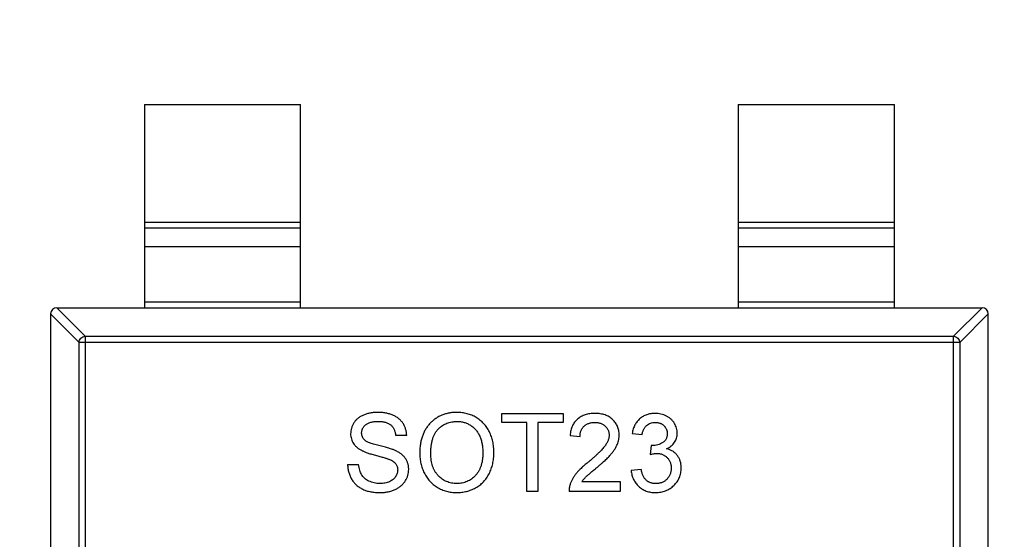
# Model space of a CAD drawing. Header units: millimetres. Extents: x 525 to 788, y 277 to 384.
# Tile 27 of 130: x 719.32 to 722.47, y 322.34 to 324. Entities that reach past the tile are written whole.
import ezdxf

# ---------------------------------------------------------------- set-up
doc = ezdxf.new("R2010")
doc.units = ezdxf.units.MM
doc.header["$LTSCALE"] = 5
doc.header["$PDMODE"] = 3
doc.header["$PDSIZE"] = 0.3125
doc.layers.get('0').update_dxf_attribs({"linetype": 'CONTINUOUS'})
doc.layers.get('Defpoints').update_dxf_attribs({"linetype": 'CONTINUOUS'})
doc.layers.add('dim', color=6, linetype='CONTINUOUS', lineweight=9)
doc.styles.add('Verdana', font='verdana.ttf', dxfattribs={"height": 3})
doc.dimstyles.new('aaaaaaaa 3.0', dxfattribs={"dimtxt": 3, "dimasz": 2.5, "dimexe": 1.25, "dimexo": 0.625, "dimtad": 1, "dimzin": 9, "dimdsep": 46, "dimtxsty": 'Verdana', "dimcen": 0, "dimazin": 0, "dimtfac": 1, "dimtofl": 0, "dimtmove": 0, "dimatfit": 3, "dimfxl": 1, "dimlwd": 25, "dimlwe": 25, "dimarcsym": 0})

# ---------------------------------------------------------------- blocks, each defined once
blk = doc.blocks.new('*D55')
at = {"layer": 'Defpoints', "color": 0}
for p in [(767.5081, 331.9082), (697.2861, 316.9379)]:
    blk.add_point(p, dxfattribs=at)
at = {"layer": 'dim', "color": 0, "lineweight": 25}
blk.add_line((785.4949, 335.7427), (769.9532, 332.4294), dxfattribs=at)
at = {"layer": 'dim', "color": 0}
blk.add_solid([(769.8663, 332.8369), (770.04, 332.0219), (767.5081, 331.9082)], dxfattribs=at)
at = {"layer": 'dim', "color": 0, "insert": (778.4472, 336.689), "char_height": 3, "attachment_point": 5, "rotation": 12.0345, "style": 'Verdana'}
blk.add_mtext('∅71.8', dxfattribs=at)

msp = doc.modelspace()

# ---------------------------------------------------------------- linework, layer by layer
at = {"linetype": 'Continuous'}
for p, q in [((719.7162, 323.7268), (719.7162, 323.0768)), ((719.7162, 323.7268), (720.2162, 323.7268)), ((720.2162, 323.0768), (720.2162, 323.7268)), ((721.6162, 323.7268), (721.6162, 323.0768)), ((721.6162, 323.7268), (722.1162, 323.7268)), ((722.1162, 323.0768), (722.1162, 323.7268)), ((719.7162, 323.3507), (720.2162, 323.3507)), ((721.6162, 323.3507), (722.1162, 323.3507)), ((720.2162, 323.3309), (719.7162, 323.3309)), ((722.1162, 323.3309), (721.6162, 323.3309)), ((719.7162, 323.2729), (720.2162, 323.2729)), ((721.6162, 323.2729), (722.1162, 323.2729)), ((720.2162, 323.0946), (719.7162, 323.0946)), ((722.1162, 323.0946), (721.6162, 323.0946)), ((719.5273, 322.9854), (719.436, 323.0768)), ((719.436, 323.0768), (722.3963, 323.0768)), ((722.3963, 323.0768), (722.305, 322.9854)), ((719.4162, 323.057), (719.4162, 321.3967)), ((719.4162, 323.057), (719.5076, 322.9657)), ((722.3247, 322.9657), (722.4162, 323.057)), ((722.4162, 321.3967), (722.4162, 323.057)), ((719.5076, 321.488), (719.5076, 322.9657)), ((722.3247, 322.9657), (719.5076, 322.9657)), ((719.5273, 322.9854), (719.5273, 321.4683)), ((719.5273, 322.9854), (722.305, 322.9854)), ((722.305, 321.4683), (722.305, 322.9854)), ((722.3247, 322.9657), (722.3247, 321.488)), ((720.8601, 322.7098), (720.8601, 322.7387)), ((720.8601, 322.7387), (721.0556, 322.7387)), ((721.0556, 322.7387), (721.0556, 322.7098)), ((720.9402, 322.7098), (720.8601, 322.7098)), ((720.9402, 322.4887), (720.9402, 322.7098)), ((720.9755, 322.7098), (720.9755, 322.4887)), ((721.0556, 322.7098), (720.9755, 322.7098)), ((720.5556, 322.6682), (720.5204, 322.6682)), ((721.078, 322.6682), (721.1101, 322.665)), ((721.2768, 322.6746), (721.3088, 322.6714)), ((721.3375, 322.6361), (721.3342, 322.6073)), ((721.3421, 322.6358), (721.3375, 322.6361)), ((720.3665, 322.5752), (720.4018, 322.5752)), ((721.3056, 322.5592), (721.2736, 322.556)), ((721.116, 322.5207), (721.2383, 322.5207)), ((721.2383, 322.5207), (721.2383, 322.4887)), ((720.9755, 322.4887), (720.9402, 322.4887)), ((721.2383, 322.4887), (721.0748, 322.4887))]:
    msp.add_line(p, q, dxfattribs=at)
for centre, radius, start, end in [((732.3971, 324.423), 35.9, 323.58286, 216.35846), ((719.4362, 323.0568), 0.02, 90.4336, 179.5664), ((722.3962, 323.0568), 0.02, 0.4336, 89.5664)]:
    msp.add_arc(centre, radius, start, end, dxfattribs=at)
for points, knots in [([(719.5076, 322.9657), (719.5077, 322.9683), (719.5088, 322.9734), (719.5132, 322.9798), (719.5197, 322.9842), (719.5247, 322.9854), (719.5273, 322.9854)], [0, 0, 0, 0, 0.249032, 0.5, 0.750968, 1, 1, 1, 1]), ([(722.305, 322.9854), (722.3076, 322.9854), (722.3127, 322.9842), (722.3191, 322.9798), (722.3235, 322.9734), (722.3247, 322.9683), (722.3247, 322.9657)], [0, 0, 0, 0, 0.249032, 0.5, 0.750968, 1, 1, 1, 1]), ([(720.4629, 322.7419), (720.4588, 322.7418), (720.4509, 322.7416), (720.4392, 322.74), (720.4281, 322.7373), (720.4193, 322.7343), (720.4128, 322.7312), (720.4081, 322.7288), (720.4038, 322.726), (720.3997, 322.7231), (720.396, 322.7198), (720.3925, 322.7163), (720.3895, 322.7126), (720.3857, 322.7073), (720.3819, 322.7004), (720.3786, 322.6917), (720.3765, 322.6827), (720.3762, 322.6765), (720.3761, 322.6734)], [0, 0, 0, 0, 0.098366, 0.192616, 0.284519, 0.374176, 0.417784, 0.460292, 0.501573, 0.54177, 0.581904, 0.621079, 0.66043, 0.699588, 0.776336, 0.850835, 0.925005, 1, 1, 1, 1]), ([(720.4114, 322.6757), (720.4114, 322.677), (720.4115, 322.6795), (720.4121, 322.6831), (720.4131, 322.6867), (720.4145, 322.6901), (720.4162, 322.6933), (720.4185, 322.6964), (720.421, 322.6993), (720.424, 322.7022), (720.4274, 322.7047), (720.4313, 322.707), (720.4357, 322.7088), (720.4405, 322.7104), (720.4458, 322.7116), (720.4516, 322.7124), (720.4578, 322.713), (720.4621, 322.713), (720.4643, 322.713)], [0, 0, 0, 0, 0.052351, 0.102561, 0.152455, 0.203041, 0.253218, 0.304956, 0.358601, 0.414557, 0.473027, 0.534375, 0.599408, 0.668802, 0.742892, 0.822857, 0.908489, 1, 1, 1, 1]), ([(720.5556, 322.6682), (720.5554, 322.6717), (720.5549, 322.6787), (720.5524, 322.6887), (720.5487, 322.6983), (720.5445, 322.7057), (720.5406, 322.7112), (720.5373, 322.7151), (720.5337, 322.7188), (720.5298, 322.7222), (720.5256, 322.7253), (720.5212, 322.7282), (720.5163, 322.7307), (720.5095, 322.7339), (720.5003, 322.7371), (720.4886, 322.7399), (720.476, 322.7416), (720.4674, 322.7418), (720.4629, 322.7419)], [0, 0, 0, 0, 0.080026, 0.15765, 0.233763, 0.310487, 0.348919, 0.387481, 0.425913, 0.464434, 0.504061, 0.543948, 0.584974, 0.627017, 0.713917, 0.804356, 0.899525, 1, 1, 1, 1]), ([(720.4643, 322.713), (720.4665, 322.713), (720.4706, 322.7129), (720.4767, 322.7124), (720.4823, 322.7115), (720.4875, 322.7103), (720.4924, 322.7087), (720.4968, 322.7067), (720.5008, 322.7044), (720.5045, 322.7018), (720.5077, 322.6987), (720.5106, 322.6954), (720.5131, 322.6917), (720.5153, 322.6876), (720.5171, 322.6832), (720.5186, 322.6785), (720.5197, 322.6735), (720.5201, 322.67), (720.5204, 322.6682)], [0, 0, 0, 0, 0.079596, 0.15506, 0.225566, 0.292048, 0.354943, 0.41477, 0.472127, 0.527696, 0.582222, 0.637301, 0.692296, 0.748747, 0.807268, 0.868597, 0.932845, 1, 1, 1, 1]), ([(720.716, 322.7419), (720.7117, 322.7418), (720.7034, 322.7416), (720.6911, 322.7399), (720.6794, 322.7372), (720.6684, 322.7334), (720.6579, 322.7284), (720.6481, 322.7224), (720.6389, 322.7152), (720.6302, 322.7071), (720.6225, 322.6979), (720.6157, 322.6879), (720.61, 322.677), (720.6054, 322.6653), (720.6017, 322.6527), (720.5991, 322.6394), (720.5975, 322.6251), (720.5974, 322.6154), (720.5973, 322.6104)], [0, 0, 0, 0, 0.064217, 0.125675, 0.185372, 0.243705, 0.301102, 0.358698, 0.416748, 0.476136, 0.536238, 0.596504, 0.657597, 0.72047, 0.7855, 0.853425, 0.924774, 1, 1, 1, 1]), ([(720.6325, 322.61), (720.6326, 322.6144), (720.6327, 322.6231), (720.6339, 322.6355), (720.6358, 322.6469), (720.6384, 322.6574), (720.642, 322.6669), (720.6462, 322.6754), (720.6512, 322.6829), (720.6571, 322.6893), (720.6634, 322.6949), (720.6701, 322.6997), (720.677, 322.7039), (720.6843, 322.7073), (720.6918, 322.7098), (720.6997, 322.7116), (720.7079, 322.7129), (720.7134, 322.713), (720.7162, 322.713)], [0, 0, 0, 0, 0.089205, 0.171739, 0.248642, 0.320139, 0.386883, 0.449375, 0.509078, 0.566551, 0.622419, 0.676991, 0.730399, 0.783241, 0.835952, 0.889618, 0.944057, 1, 1, 1, 1]), ([(720.8345, 322.6133), (720.8344, 322.6163), (720.8343, 322.6224), (720.8337, 322.6313), (720.8325, 322.64), (720.831, 322.6484), (720.8289, 322.6566), (720.8264, 322.6646), (720.8235, 322.6723), (720.8201, 322.6797), (720.8163, 322.6869), (720.812, 322.6936), (720.8073, 322.6999), (720.8023, 322.7059), (720.7968, 322.7114), (720.7909, 322.7165), (720.7846, 322.7213), (720.778, 322.7255), (720.771, 322.7294), (720.7638, 322.7328), (720.7563, 322.7355), (720.7487, 322.7379), (720.7408, 322.7397), (720.7327, 322.741), (720.7244, 322.7417), (720.7188, 322.7418), (720.716, 322.7419)], [0, 0, 0, 0, 0.046666, 0.092161, 0.136649, 0.180448, 0.223293, 0.265781, 0.307491, 0.349241, 0.390297, 0.430963, 0.470884, 0.510312, 0.549967, 0.589534, 0.629402, 0.66999, 0.710719, 0.750975, 0.79155, 0.832033, 0.873092, 0.914413, 0.956901, 1, 1, 1, 1]), ([(720.7162, 322.713), (720.7182, 322.713), (720.7221, 322.7129), (720.728, 322.7124), (720.7336, 322.7113), (720.7392, 322.71), (720.7445, 322.7083), (720.7497, 322.7061), (720.7548, 322.7036), (720.7597, 322.7007), (720.7644, 322.6975), (720.7688, 322.6939), (720.773, 322.69), (720.7768, 322.6859), (720.7803, 322.6813), (720.7836, 322.6765), (720.7866, 322.6714), (720.7892, 322.666), (720.7916, 322.6602), (720.7936, 322.6543), (720.7953, 322.648), (720.7968, 322.6416), (720.7979, 322.6349), (720.7986, 322.628), (720.7991, 322.6208), (720.7992, 322.616), (720.7992, 322.6135)], [0, 0, 0, 0, 0.040902, 0.080929, 0.120351, 0.15926, 0.197827, 0.236487, 0.275201, 0.314321, 0.35358, 0.392422, 0.431063, 0.469956, 0.509123, 0.548949, 0.589428, 0.631064, 0.673423, 0.71666, 0.760829, 0.805914, 0.852562, 0.900248, 0.949148, 1, 1, 1, 1]), ([(721.1582, 322.7387), (721.1553, 322.7386), (721.1497, 322.7385), (721.1416, 322.7376), (721.1339, 322.7362), (721.1266, 322.7343), (721.1198, 322.7317), (721.1134, 322.7286), (721.1075, 322.7249), (721.102, 322.7207), (721.0971, 322.7159), (721.0926, 322.7106), (721.0888, 322.7048), (721.0855, 322.6985), (721.0828, 322.6916), (721.0806, 322.6843), (721.079, 322.6764), (721.0784, 322.671), (721.078, 322.6682)], [0, 0, 0, 0, 0.071792, 0.140555, 0.205817, 0.268413, 0.329356, 0.388654, 0.446516, 0.504513, 0.56178, 0.619263, 0.67745, 0.737131, 0.798527, 0.862507, 0.929325, 1, 1, 1, 1]), ([(721.2351, 322.6697), (721.2351, 322.6721), (721.235, 322.6768), (721.2339, 322.6837), (721.2323, 322.6903), (721.2301, 322.6967), (721.2271, 322.7027), (721.2235, 322.7084), (721.2193, 322.7139), (721.2144, 322.7189), (721.209, 322.7236), (721.2031, 322.7276), (721.1968, 322.7311), (721.19, 322.7339), (721.1826, 322.736), (721.1749, 322.7375), (721.1667, 322.7385), (721.1611, 322.7386), (721.1582, 322.7387)], [0, 0, 0, 0, 0.062204, 0.121961, 0.180582, 0.238328, 0.295655, 0.35362, 0.412672, 0.473423, 0.534937, 0.59611, 0.657906, 0.721385, 0.786661, 0.854461, 0.925288, 1, 1, 1, 1]), ([(721.3499, 322.7387), (721.3475, 322.7386), (721.3429, 322.7386), (721.3361, 322.7377), (721.3296, 322.7365), (721.3234, 322.7346), (721.3175, 322.7322), (721.3119, 322.7293), (721.3065, 322.7259), (721.3015, 322.722), (721.2969, 322.7175), (721.2927, 322.7127), (721.2889, 322.7074), (721.2856, 322.7017), (721.2827, 322.6955), (721.2803, 322.6889), (721.2782, 322.6819), (721.2773, 322.6771), (721.2768, 322.6746)], [0, 0, 0, 0, 0.06619, 0.129966, 0.192161, 0.252419, 0.312006, 0.370545, 0.429626, 0.489413, 0.549139, 0.609336, 0.669871, 0.731668, 0.795042, 0.860657, 0.928964, 1, 1, 1, 1]), ([(721.421, 322.6751), (721.4209, 322.6779), (721.4207, 322.6833), (721.419, 322.6914), (721.4161, 322.6992), (721.4123, 322.7068), (721.4074, 322.7138), (721.4014, 322.7201), (721.3944, 322.7257), (721.3865, 322.7302), (721.378, 322.734), (721.369, 322.7367), (721.3596, 322.7384), (721.3531, 322.7386), (721.3499, 322.7387)], [0, 0, 0, 0, 0.077471, 0.154469, 0.232146, 0.311615, 0.392547, 0.473567, 0.556451, 0.642863, 0.73087, 0.818992, 0.907946, 1, 1, 1, 1]), ([(721.1101, 322.665), (721.1102, 322.6667), (721.1103, 322.67), (721.1108, 322.6749), (721.1119, 322.6794), (721.1134, 322.6837), (721.1152, 322.6877), (721.1174, 322.6915), (721.1201, 322.6949), (721.1231, 322.698), (721.1264, 322.7008), (721.1301, 322.7032), (721.134, 322.7053), (721.1382, 322.7069), (721.1426, 322.7083), (721.1474, 322.7091), (721.1523, 322.7097), (721.1557, 322.7098), (721.1575, 322.7098)], [0, 0, 0, 0, 0.069369, 0.135761, 0.199199, 0.260205, 0.319176, 0.377657, 0.43622, 0.494827, 0.554142, 0.613488, 0.672744, 0.7343, 0.79663, 0.861642, 0.929304, 1, 1, 1, 1]), ([(721.1575, 322.7098), (721.1591, 322.7098), (721.1624, 322.7097), (721.1671, 322.7091), (721.1716, 322.7083), (721.1759, 322.707), (721.1799, 322.7053), (721.1836, 322.7033), (721.1872, 322.7009), (721.1904, 322.6982), (721.1934, 322.6952), (721.196, 322.692), (721.1982, 322.6887), (721.1999, 322.6851), (721.2014, 322.6814), (721.2023, 322.6776), (721.2029, 322.6735), (721.203, 322.6708), (721.203, 322.6694)], [0, 0, 0, 0, 0.072768, 0.142276, 0.209684, 0.274754, 0.337633, 0.400409, 0.462943, 0.525478, 0.587279, 0.646809, 0.705678, 0.763157, 0.820579, 0.878826, 0.938238, 1, 1, 1, 1]), ([(721.3088, 322.6714), (721.3091, 322.6729), (721.3096, 322.676), (721.3108, 322.6803), (721.3123, 322.6844), (721.3139, 322.6882), (721.3158, 322.6916), (721.318, 322.6948), (721.3204, 322.6977), (721.3239, 322.7011), (721.3289, 322.7046), (721.3356, 322.7077), (721.343, 322.7095), (721.3482, 322.7097), (721.3509, 322.7098)], [0, 0, 0, 0, 0.075449, 0.147124, 0.215651, 0.280915, 0.343656, 0.40441, 0.463763, 0.522348, 0.637716, 0.753205, 0.872203, 1, 1, 1, 1]), ([(721.3509, 322.7098), (721.3523, 322.7098), (721.3549, 322.7098), (721.3589, 322.7092), (721.3626, 322.7084), (721.3661, 322.7073), (721.3695, 322.706), (721.3726, 322.7042), (721.3756, 322.7021), (721.3783, 322.6997), (721.3808, 322.6971), (721.383, 322.6943), (721.3848, 322.6913), (721.3863, 322.6882), (721.3875, 322.6849), (721.3884, 322.6815), (721.3889, 322.6778), (721.3889, 322.6753), (721.3889, 322.6741)], [0, 0, 0, 0, 0.070225, 0.137525, 0.20232, 0.265117, 0.327263, 0.388195, 0.449683, 0.512159, 0.573897, 0.634322, 0.693923, 0.752869, 0.811878, 0.872696, 0.934907, 1, 1, 1, 1]), ([(720.3761, 322.6734), (720.3762, 322.6706), (720.3764, 322.6651), (720.3783, 322.6571), (720.381, 322.6495), (720.3851, 322.6423), (720.3903, 322.6356), (720.3968, 322.6295), (720.4044, 322.624), (720.4101, 322.621), (720.413, 322.6194)], [0, 0, 0, 0, 0.121058, 0.238115, 0.354607, 0.472498, 0.593606, 0.720488, 0.855195, 1, 1, 1, 1]), ([(720.4203, 322.6536), (720.419, 322.6551), (720.4162, 322.6581), (720.4135, 322.6635), (720.4116, 322.6694), (720.4115, 322.6736), (720.4114, 322.6757)], [0, 0, 0, 0, 0.246673, 0.490043, 0.737259, 1, 1, 1, 1]), ([(720.5186, 322.6201), (720.5173, 322.6207), (720.5143, 322.6219), (720.5094, 322.6237), (720.5039, 322.6256), (720.4977, 322.6275), (720.4908, 322.6295), (720.4832, 322.6316), (720.475, 322.6337), (720.4663, 322.6359), (720.4577, 322.6381), (720.4497, 322.6403), (720.4426, 322.6425), (720.4364, 322.6447), (720.4311, 322.6469), (720.4267, 322.6491), (720.4231, 322.6513), (720.4212, 322.6529), (720.4203, 322.6536)], [0, 0, 0, 0, 0.043031, 0.092669, 0.148503, 0.210866, 0.279797, 0.354864, 0.436668, 0.525216, 0.61237, 0.691648, 0.762655, 0.825327, 0.880389, 0.92759, 0.967257, 1, 1, 1, 1]), ([(721.203, 322.6694), (721.203, 322.6679), (721.2029, 322.6651), (721.2022, 322.6607), (721.2012, 322.6564), (721.1997, 322.652), (721.1978, 322.6475), (721.1954, 322.6431), (721.1927, 322.6386), (721.1894, 322.6339), (721.1855, 322.629), (721.1808, 322.6238), (721.1754, 322.618), (721.1691, 322.6118), (721.162, 322.605), (721.154, 322.5978), (721.1452, 322.5901), (721.1391, 322.5849), (721.1358, 322.5822)], [0, 0, 0, 0, 0.037641, 0.076115, 0.115705, 0.156832, 0.199233, 0.243549, 0.290206, 0.339418, 0.39358, 0.455626, 0.525716, 0.603913, 0.690583, 0.785474, 0.88859, 1, 1, 1, 1]), ([(721.1657, 322.5671), (721.1683, 322.5693), (721.1732, 322.5735), (721.1804, 322.5797), (721.1868, 322.5856), (721.1928, 322.5911), (721.1981, 322.5963), (721.2029, 322.6011), (721.207, 322.6056), (721.2117, 322.6111), (721.2167, 322.6176), (721.222, 322.6253), (721.2262, 322.6328), (721.2295, 322.6402), (721.232, 322.6475), (721.2338, 322.6548), (721.2349, 322.6622), (721.235, 322.6672), (721.2351, 322.6697)], [0, 0, 0, 0, 0.078772, 0.152499, 0.22116, 0.284249, 0.342325, 0.395144, 0.443024, 0.48574, 0.563808, 0.635939, 0.703173, 0.765317, 0.825174, 0.883982, 0.942055, 1, 1, 1, 1]), ([(721.3889, 322.6741), (721.3889, 322.6725), (721.3889, 322.6694), (721.3881, 322.665), (721.3871, 322.6609), (721.3854, 322.6571), (721.3835, 322.6535), (721.3809, 322.6504), (721.378, 322.6475), (721.3734, 322.6443), (721.3672, 322.6408), (721.3592, 322.6379), (721.3508, 322.6361), (721.345, 322.6359), (721.3421, 322.6358)], [0, 0, 0, 0, 0.069221, 0.13478, 0.197243, 0.257235, 0.316552, 0.375152, 0.434982, 0.49708, 0.621565, 0.745395, 0.870211, 1, 1, 1, 1]), ([(721.3869, 322.6255), (721.3896, 322.6269), (721.3948, 322.6294), (721.4017, 322.6343), (721.4077, 322.6399), (721.4125, 322.6461), (721.4163, 322.6528), (721.419, 322.6599), (721.4207, 322.6674), (721.4209, 322.6725), (721.421, 322.6751)], [0, 0, 0, 0, 0.140068, 0.272449, 0.398481, 0.520934, 0.64145, 0.759213, 0.878049, 1, 1, 1, 1]), ([(720.413, 322.6194), (720.4143, 322.6188), (720.417, 322.6174), (720.4215, 322.6156), (720.4264, 322.6137), (720.4319, 322.6117), (720.4379, 322.6098), (720.4445, 322.6078), (720.4516, 322.6058), (720.4591, 322.6038), (720.4665, 322.6019), (720.4733, 322.6), (720.4795, 322.5983), (720.485, 322.5968), (720.4898, 322.5953), (720.4938, 322.5939), (720.4972, 322.5929), (720.4992, 322.5921), (720.5001, 322.5917)], [0, 0, 0, 0, 0.046754, 0.098999, 0.157034, 0.220908, 0.289963, 0.364926, 0.445665, 0.532354, 0.617844, 0.696037, 0.765878, 0.828424, 0.882785, 0.929513, 0.9688, 1, 1, 1, 1]), ([(720.562, 322.5596), (720.562, 322.5613), (720.5619, 322.5645), (720.5614, 322.5693), (720.5606, 322.5739), (720.5594, 322.5784), (720.5579, 322.5827), (720.5561, 322.587), (720.5539, 322.591), (720.5514, 322.5949), (720.5486, 322.5987), (720.5454, 322.6022), (720.5418, 322.6056), (720.5379, 322.6089), (720.5336, 322.612), (720.529, 322.6149), (720.524, 322.6176), (720.5204, 322.6193), (720.5186, 322.6201)], [0, 0, 0, 0, 0.06198, 0.122367, 0.18151, 0.240233, 0.297811, 0.355584, 0.412999, 0.471568, 0.530738, 0.591164, 0.653312, 0.717497, 0.783636, 0.852922, 0.925069, 1, 1, 1, 1]), ([(721.4338, 322.5639), (721.4338, 322.5659), (721.4337, 322.5698), (721.4331, 322.5754), (721.4321, 322.5809), (721.4308, 322.5861), (721.429, 322.591), (721.4268, 322.5957), (721.4243, 322.6002), (721.4214, 322.6043), (721.4181, 322.6082), (721.4146, 322.6117), (721.4106, 322.6149), (721.4065, 322.6178), (721.402, 322.6202), (721.3973, 322.6224), (721.3922, 322.6242), (721.3887, 322.6251), (721.3869, 322.6255)], [0, 0, 0, 0, 0.070108, 0.138175, 0.203289, 0.267091, 0.329085, 0.389925, 0.450025, 0.510493, 0.570328, 0.62995, 0.689026, 0.748814, 0.809142, 0.871062, 0.934172, 1, 1, 1, 1]), ([(720.5001, 322.5917), (720.5024, 322.5907), (720.5067, 322.5888), (720.5124, 322.5854), (720.5171, 322.5817), (720.5207, 322.5776), (720.5234, 322.5731), (720.5254, 322.5684), (720.5265, 322.5633), (720.5267, 322.5597), (720.5268, 322.5579)], [0, 0, 0, 0, 0.160562, 0.303979, 0.433057, 0.549375, 0.660157, 0.769824, 0.882232, 1, 1, 1, 1]), ([(720.5973, 322.6104), (720.5973, 322.6077), (720.5974, 322.6023), (720.5981, 322.5943), (720.5992, 322.5864), (720.6008, 322.5786), (720.6027, 322.5709), (720.6052, 322.5633), (720.6081, 322.5558), (720.6114, 322.5485), (720.6152, 322.5414), (720.6194, 322.5347), (720.6239, 322.5283), (720.629, 322.5223), (720.6344, 322.5167), (720.6403, 322.5115), (720.6466, 322.5067), (720.6532, 322.5023), (720.6602, 322.4983), (720.6675, 322.4949), (720.675, 322.492), (720.6827, 322.4896), (720.6907, 322.4877), (720.6989, 322.4864), (720.7073, 322.4856), (720.713, 322.4855), (720.7159, 322.4855)], [0, 0, 0, 0, 0.042093, 0.083554, 0.124992, 0.166052, 0.207381, 0.248618, 0.290057, 0.332021, 0.373735, 0.415036, 0.455409, 0.495952, 0.536368, 0.57703, 0.617971, 0.659396, 0.701152, 0.742753, 0.784285, 0.826186, 0.868591, 0.911466, 0.955303, 1, 1, 1, 1]), ([(720.7157, 322.5143), (720.7128, 322.5144), (720.707, 322.5145), (720.6986, 322.5158), (720.6906, 322.5178), (720.6829, 322.5206), (720.6756, 322.5242), (720.6687, 322.5286), (720.6622, 322.5338), (720.6561, 322.5398), (720.6505, 322.5465), (720.6457, 322.5538), (720.6416, 322.5618), (720.6382, 322.5703), (720.6357, 322.5794), (720.6339, 322.5891), (720.6327, 322.5993), (720.6326, 322.6064), (720.6325, 322.61)], [0, 0, 0, 0, 0.061577, 0.120881, 0.178852, 0.235792, 0.292697, 0.349742, 0.408261, 0.468412, 0.529574, 0.5907, 0.652798, 0.7167, 0.782799, 0.851875, 0.924036, 1, 1, 1, 1]), ([(720.7992, 322.6135), (720.7991, 322.6097), (720.799, 322.6022), (720.7979, 322.5913), (720.7961, 322.5811), (720.7936, 322.5715), (720.7901, 322.5627), (720.7862, 322.5544), (720.7813, 322.5469), (720.7758, 322.5401), (720.7697, 322.5341), (720.7632, 322.5287), (720.7563, 322.5243), (720.749, 322.5206), (720.7412, 322.5178), (720.7331, 322.5158), (720.7245, 322.5145), (720.7187, 322.5144), (720.7157, 322.5143)], [0, 0, 0, 0, 0.078848, 0.153586, 0.224629, 0.292039, 0.356569, 0.418787, 0.479523, 0.53946, 0.598338, 0.655333, 0.711417, 0.767044, 0.823194, 0.880455, 0.938945, 1, 1, 1, 1]), ([(720.7159, 322.4855), (720.7185, 322.4855), (720.7238, 322.4856), (720.7317, 322.4863), (720.7395, 322.4876), (720.7471, 322.4892), (720.7546, 322.4913), (720.7619, 322.494), (720.7691, 322.4971), (720.7761, 322.5007), (720.7829, 322.5047), (720.7893, 322.5092), (720.7953, 322.5142), (720.8009, 322.5196), (720.8061, 322.5255), (720.8109, 322.5318), (720.8153, 322.5386), (720.8193, 322.5458), (720.8229, 322.5534), (720.826, 322.5612), (720.8286, 322.5693), (720.8308, 322.5776), (720.8324, 322.5862), (720.8336, 322.595), (720.8343, 322.604), (720.8344, 322.6102), (720.8345, 322.6133)], [0, 0, 0, 0, 0.040917, 0.081206, 0.121044, 0.160801, 0.20044, 0.240141, 0.27998, 0.320332, 0.360792, 0.400579, 0.440342, 0.480112, 0.519955, 0.560443, 0.601634, 0.64374, 0.686389, 0.729297, 0.772543, 0.816374, 0.860888, 0.906038, 0.95244, 1, 1, 1, 1]), ([(721.3342, 322.6073), (721.3361, 322.6078), (721.3399, 322.6088), (721.3454, 322.6098), (721.3503, 322.6105), (721.3534, 322.6106), (721.3549, 322.6107)], [0, 0, 0, 0, 0.291728, 0.555599, 0.790597, 1, 1, 1, 1]), ([(721.3549, 322.6107), (721.3566, 322.6106), (721.3598, 322.6106), (721.3646, 322.61), (721.3692, 322.6089), (721.3735, 322.6074), (721.3777, 322.6056), (721.3815, 322.6033), (721.3852, 322.6007), (721.3886, 322.5975), (721.3917, 322.5942), (721.3944, 322.5906), (721.3967, 322.5867), (721.3985, 322.5826), (721.4, 322.5783), (721.401, 322.5738), (721.4017, 322.569), (721.4017, 322.5658), (721.4018, 322.5641)], [0, 0, 0, 0, 0.067727, 0.132527, 0.195728, 0.257147, 0.318027, 0.378381, 0.439429, 0.501703, 0.563977, 0.624883, 0.685237, 0.745501, 0.806278, 0.86882, 0.932949, 1, 1, 1, 1]), ([(720.3665, 322.5752), (720.3666, 322.573), (720.3668, 322.5687), (720.3676, 322.5623), (720.3686, 322.5561), (720.3702, 322.55), (720.372, 322.5441), (720.3742, 322.5384), (720.3769, 322.5329), (720.3799, 322.5275), (720.3832, 322.5224), (720.3869, 322.5176), (720.3909, 322.5132), (720.3952, 322.5091), (720.3998, 322.5052), (720.4046, 322.5018), (720.4099, 322.4987), (720.4153, 322.4958), (720.4212, 322.4934), (720.4273, 322.4913), (720.4338, 322.4895), (720.4407, 322.488), (720.4478, 322.4868), (720.4553, 322.4861), (720.4632, 322.4855), (720.4685, 322.4855), (720.4712, 322.4855)], [0, 0, 0, 0, 0.04224, 0.083737, 0.124286, 0.164114, 0.203932, 0.243395, 0.28271, 0.322209, 0.361504, 0.40008, 0.438398, 0.476659, 0.514834, 0.553162, 0.592148, 0.631605, 0.672151, 0.714001, 0.757124, 0.801967, 0.848603, 0.897175, 0.947507, 1, 1, 1, 1]), ([(720.4697, 322.5143), (720.4665, 322.5144), (720.4602, 322.5146), (720.4511, 322.5161), (720.4425, 322.5186), (720.4344, 322.5219), (720.4271, 322.5262), (720.4207, 322.531), (720.4154, 322.5365), (720.411, 322.5426), (720.4077, 322.5496), (720.405, 322.5573), (720.4029, 322.566), (720.4022, 322.572), (720.4018, 322.5752)], [0, 0, 0, 0, 0.093965, 0.184022, 0.271414, 0.35773, 0.440729, 0.518552, 0.592907, 0.665153, 0.739637, 0.819812, 0.906204, 1, 1, 1, 1]), ([(720.5268, 322.5579), (720.5267, 322.5561), (720.5265, 322.5524), (720.5253, 322.547), (720.5232, 322.5416), (720.5203, 322.5364), (720.5167, 322.5315), (720.5121, 322.5271), (720.5066, 322.5233), (720.5004, 322.5201), (720.4935, 322.5174), (720.486, 322.5157), (720.478, 322.5145), (720.4725, 322.5144), (720.4697, 322.5143)], [0, 0, 0, 0, 0.068223, 0.137284, 0.208228, 0.282258, 0.358539, 0.437126, 0.519051, 0.606998, 0.699053, 0.794132, 0.894416, 1, 1, 1, 1]), ([(720.4712, 322.4855), (720.4755, 322.4856), (720.4839, 322.4858), (720.4961, 322.4877), (720.5077, 322.4907), (720.5168, 322.4943), (720.5236, 322.4977), (720.5284, 322.5005), (720.533, 322.5035), (720.5371, 322.5068), (720.541, 322.5103), (720.5446, 322.5141), (720.5479, 322.5181), (720.5518, 322.5237), (720.5559, 322.5311), (720.5594, 322.5403), (720.5616, 322.5499), (720.5619, 322.5564), (720.562, 322.5596)], [0, 0, 0, 0, 0.098075, 0.19214, 0.282733, 0.37192, 0.415561, 0.458093, 0.499169, 0.54005, 0.579873, 0.61966, 0.659106, 0.698703, 0.776128, 0.851465, 0.925184, 1, 1, 1, 1]), ([(721.1358, 322.5822), (721.1337, 322.5805), (721.1297, 322.5773), (721.1238, 322.5724), (721.1184, 322.5675), (721.1133, 322.5629), (721.1087, 322.5583), (721.1044, 322.5538), (721.1005, 322.5495), (721.0959, 322.5439), (721.0909, 322.537), (721.0858, 322.5284), (721.0814, 322.5198), (721.0793, 322.5138), (721.0782, 322.5109)], [0, 0, 0, 0, 0.086187, 0.168359, 0.246159, 0.320445, 0.3905, 0.456762, 0.519315, 0.577843, 0.689314, 0.795593, 0.899612, 1, 1, 1, 1]), ([(721.116, 322.5207), (721.118, 322.5235), (721.1223, 322.5292), (721.128, 322.535), (721.1325, 322.5391), (721.1355, 322.5418), (721.1391, 322.5449), (721.1433, 322.5485), (721.1481, 322.5525), (721.1534, 322.557), (721.1594, 322.5619), (721.1635, 322.5653), (721.1657, 322.5671)], [0, 0, 0, 0, 0.149667, 0.311692, 0.359505, 0.418777, 0.488545, 0.568746, 0.660505, 0.76317, 0.8758, 1, 1, 1, 1]), ([(721.2736, 322.556), (721.2739, 322.5534), (721.2745, 322.5484), (721.2761, 322.5411), (721.2782, 322.5342), (721.281, 322.5276), (721.2844, 322.5214), (721.2882, 322.5156), (721.2927, 322.5101), (721.2978, 322.505), (721.3032, 322.5004), (721.3091, 322.4965), (721.3153, 322.493), (721.3219, 322.4903), (721.3287, 322.4881), (721.336, 322.4866), (721.3435, 322.4856), (721.3487, 322.4855), (721.3513, 322.4855)], [0, 0, 0, 0, 0.06621, 0.130283, 0.192653, 0.253959, 0.314396, 0.374474, 0.435194, 0.497133, 0.55901, 0.619569, 0.680213, 0.741519, 0.803066, 0.866536, 0.932206, 1, 1, 1, 1]), ([(721.3525, 322.5143), (721.3509, 322.5143), (721.3479, 322.5144), (721.3435, 322.5149), (721.3393, 322.5157), (721.3354, 322.5169), (721.3316, 322.5183), (721.3282, 322.5202), (721.325, 322.5223), (721.322, 322.5248), (721.3192, 322.5277), (721.3166, 322.531), (721.3142, 322.5346), (721.3122, 322.5388), (721.3101, 322.5432), (721.3085, 322.5482), (721.3069, 322.5535), (721.306, 322.5573), (721.3056, 322.5592)], [0, 0, 0, 0, 0.065037, 0.126942, 0.18616, 0.243, 0.298554, 0.352952, 0.406844, 0.460451, 0.515815, 0.573563, 0.634248, 0.698644, 0.766845, 0.84024, 0.917434, 1, 1, 1, 1]), ([(721.3513, 322.4855), (721.3543, 322.4855), (721.36, 322.4857), (721.3684, 322.4867), (721.3764, 322.4885), (721.384, 322.4911), (721.3912, 322.4943), (721.3981, 322.4982), (721.4045, 322.5028), (721.4105, 322.5082), (721.4159, 322.514), (721.4207, 322.5202), (721.4248, 322.5267), (721.4281, 322.5336), (721.4306, 322.5407), (721.4325, 322.5481), (721.4336, 322.5559), (721.4338, 322.5612), (721.4338, 322.5639)], [0, 0, 0, 0, 0.069015, 0.135342, 0.199583, 0.262263, 0.32436, 0.38614, 0.448257, 0.511612, 0.574624, 0.635867, 0.696225, 0.755624, 0.81508, 0.875195, 0.936497, 1, 1, 1, 1]), ([(721.4018, 322.5641), (721.4017, 322.5624), (721.4017, 322.559), (721.401, 322.554), (721.3999, 322.5492), (721.3985, 322.5447), (721.3966, 322.5403), (721.3943, 322.5362), (721.3915, 322.5323), (721.3884, 322.5286), (721.3849, 322.5252), (721.381, 322.5223), (721.377, 322.5198), (721.3726, 322.5178), (721.368, 322.5162), (721.3631, 322.5152), (721.3579, 322.5144), (721.3543, 322.5143), (721.3525, 322.5143)], [0, 0, 0, 0, 0.066279, 0.129867, 0.191826, 0.252649, 0.312524, 0.3724, 0.43318, 0.49507, 0.556777, 0.61766, 0.677947, 0.738349, 0.80038, 0.864342, 0.930539, 1, 1, 1, 1]), ([(721.0782, 322.5109), (721.0776, 322.5091), (721.0765, 322.5056), (721.0755, 322.5), (721.0748, 322.4944), (721.0748, 322.4906), (721.0748, 322.4887)], [0, 0, 0, 0, 0.249593, 0.49556, 0.747357, 1, 1, 1, 1])]:
    msp.add_open_spline(points, degree=3, knots=knots, dxfattribs=at)

# ---------------------------------------------------------------- dimensions: what is measured, and where the dimension line sits
at = {"layer": 'dim'}
dim = msp.add_diameter_dim_2p(p1=(697.2861, 316.9379), p2=(767.5081, 331.9082), dimstyle='aaaaaaaa 3.0', dxfattribs=at)
dim.commit()
dim.dimension.update_dxf_attribs({"geometry": '*D55', "text_midpoint": (777.7194, 334.0851), "dimtype": 163})

doc.saveas('drawing.dxf')
